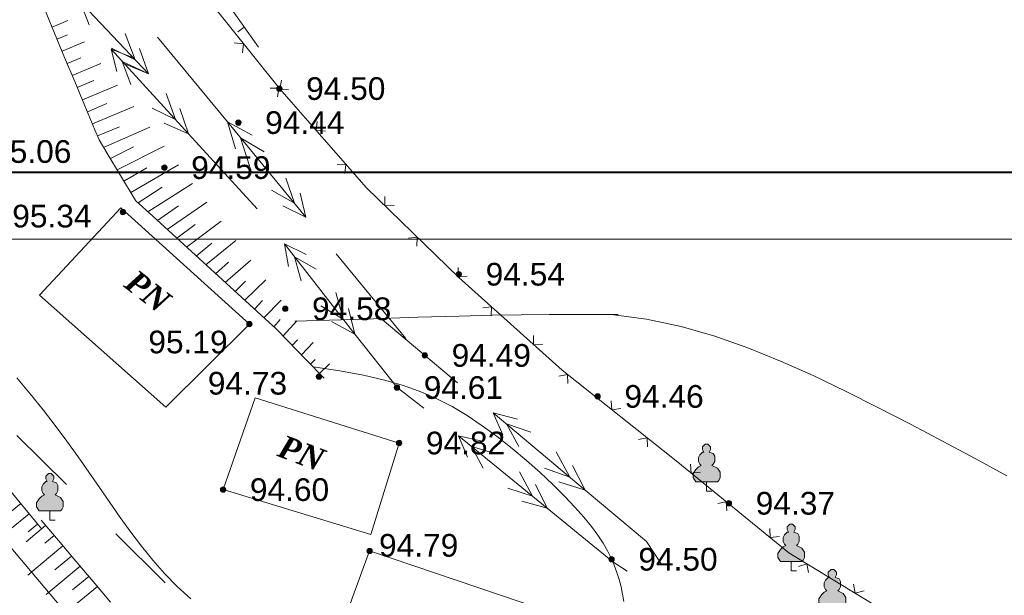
# Model space of a CAD drawing. Header units: millimetres. Extents: x 9396 to 25236, y 15106 to 31102.
# Tile 9 of 256: x 9713 to 9787, y 15797 to 15840. Entities that reach past the tile are written whole.
import ezdxf
from ezdxf.enums import TextEntityAlignment as Align

# ---------------------------------------------------------------- set-up
doc = ezdxf.new("R2010")
doc.units = ezdxf.units.MM
doc.linetypes.add('HIDDEN', pattern=[0.375, 0.25, -0.125])
for name, color, linetype, lineweight, true_color in [('1001010', 7, 'Continuous', 9, 0x000000), ('10010110', 7, 'Continuous', 20, 0xa25100), ('10010212', 7, 'Continuous', 9, 0x000000), ('21100200', 7, 'HIDDEN', 0, 0x800080), ('3000220', 7, 'Continuous', 9, 0x000000), ('3000260', 7, 'Continuous', 9, 0x000000), ('4000210', 7, 'Continuous', 9, 0x000000), ('5010123', 7, 'Continuous', 9, 0x008000), ('5010320', 7, 'Continuous', 20, 0x800000), ('6011300', 1, 'Continuous', 20, 0xff0000)]:
    doc.layers.add(name, color=color, linetype=linetype, lineweight=lineweight, true_color=true_color)
doc.layers.add('sapca', color=7, linetype='Continuous', lineweight=40)
doc.layers.add('strihovca', color=213, linetype='Continuous', lineweight=13)
doc.styles.add('9', font='timesbi.ttf', dxfattribs={"height": 0.001693})
doc.styles.add('F2', font='arial.ttf', dxfattribs={"height": 0.001693})

# ---------------------------------------------------------------- blocks, each defined once
blk = doc.blocks.new('SYMBOL4000210')
at = {"true_color": 0xffffff}
blk.add_hatch(color=7, dxfattribs=at).paths.add_polyline_path([(0.05, 1.75), (-0.05, 1.75), (-0.15, 1.65), (-0.15, 1.55), (-0.1, 1.45), (-0.15, 1.45), (-0.25, 1.35), (-0.3, 1.25), (-0.3, 1.1), (-0.25, 1), (-0.2, 0.95), (-0.3, 0.9), (-0.35, 0.85), (-0.4, 0.8), (-0.5, 0.65), (-0.5, 0.5), (-0.4, 0.35), (-0.3, 0.35), (-0.1, 0.35), (0, 0.35), (0.15, 0.35), (0.4, 0.35), (0.45, 0.4), (0.5, 0.5), (0.5, 0.7), (0.4, 0.85), (0.2, 0.95), (0.25, 1), (0.3, 1.1), (0.3, 1.3), (0.25, 1.4), (0.1, 1.45), (0.15, 1.55), (0.15, 1.65)])
at = {"color": 18, "linetype": 'Continuous', "lineweight": 0, "true_color": 0x000000, "flags": 128}
blk.add_lwpolyline([(0.05, 1.75), (-0.05, 1.75), (-0.15, 1.65), (-0.15, 1.55), (-0.1, 1.45), (-0.15, 1.45), (-0.25, 1.35), (-0.3, 1.25), (-0.3, 1.1), (-0.25, 1), (-0.2, 0.95), (-0.3, 0.9), (-0.35, 0.85), (-0.4, 0.8), (-0.5, 0.65), (-0.5, 0.5), (-0.4, 0.35), (-0.3, 0.35), (-0.1, 0.35), (0, 0.35), (0.15, 0.35), (0.4, 0.35), (0.45, 0.4), (0.5, 0.5), (0.5, 0.7), (0.4, 0.85), (0.2, 0.95), (0.25, 1), (0.3, 1.1), (0.3, 1.3), (0.25, 1.4), (0.1, 1.45), (0.15, 1.55), (0.15, 1.65), (0.05, 1.75)], close=True, dxfattribs=at)
blk.add_lwpolyline([(0, 0.35), (0, 0), (0.2, 0)], dxfattribs=at)
blk = doc.blocks.new('SYMBOL21100200')
at = {"true_color": 0x800080}
h = blk.add_hatch(color=216, dxfattribs=at)
edge = h.paths.add_edge_path()
edge.add_arc((0, 0), 0.1, 0, 360)
at = {"color": 216, "linetype": 'Continuous', "lineweight": 0, "true_color": 0x800080}
blk.add_circle((0, 0), 0.1, dxfattribs=at)

msp = doc.modelspace()

# ---------------------------------------------------------------- linework, layer by layer
at = {"layer": '1001010', "color": 253}
for p, q in [((9724.202, 15810.859, 6.516), (9730.438, 15817.057, 6.516)), ((9741.618, 15808.177, 6.516), (9730.877, 15811.56, 6.516)), ((9757.498, 15794.017, 13.032), (9739.418, 15800.117))]:
    msp.add_line(p, q, dxfattribs=at)
for points in [[(9730.438, 15817.057, 6.516), (9720.853, 15825.726, 6.516), (9714.774, 15819.207, 6.516), (9724.202, 15810.859, 6.516)], [(9730.877, 15811.56, 6.516), (9728.478, 15804.697, 6.516), (9739.518, 15801.351, 6.516), (9741.618, 15808.177, 6.516)], [(9739.418, 15800.117, 0), (9736.725, 15792.766, 0), (9754.762, 15786.783, 13.032), (9757.498, 15794.017, 13.032)]]:
    msp.add_polyline3d(points, dxfattribs=at)
at = {"layer": '10010110'}
for points in [[(9757.963, 15817.775, 59.552), (9755.128, 15817.774, 40.088), (9752.807, 15817.767, 26.669), (9750.717, 15817.748, 19.756), (9748.576, 15817.712, 19.811), (9746.099, 15817.651, 27.295), (9743.006, 15817.56, 42.669), (9739.013, 15817.434, 66.395), (9733.837, 15817.266, 98.935)], [(9757.453, 15817.775, 55.979), (9760.091, 15817.417, 52.978), (9762.662, 15816.866, 50.864), (9765.177, 15816.147, 49.553), (9767.65, 15815.282, 48.964), (9770.093, 15814.294, 49.012), (9772.517, 15813.206, 49.614), (9774.935, 15812.042, 50.687), (9777.359, 15810.824, 52.149), (9779.796, 15809.573, 53.923), (9782.228, 15808.3, 55.961), (9784.632, 15807.015, 58.221), (9786.983, 15805.725, 60.662)], [(9735.194, 15813.87, 16.021), (9737.19, 15813.568, 10.926), (9738.958, 15813.239, 7.656), (9740.533, 15812.874, 6.211), (9741.949, 15812.466, 6.592), (9743.24, 15812.005, 8.799), (9744.44, 15811.482, 12.831), (9745.583, 15810.89, 18.689), (9746.704, 15810.219, 26.374), (9747.829, 15809.466, 35.761), (9748.95, 15808.645, 46.24), (9750.051, 15807.775, 57.073), (9751.118, 15806.878, 67.526), (9752.136, 15805.971, 76.863), (9753.088, 15805.074, 84.348), (9753.959, 15804.208, 89.247), (9754.734, 15803.391, 90.823), (9755.403, 15802.638, 88.593), (9755.97, 15801.945, 83.09), (9756.448, 15801.302, 75.097), (9756.848, 15800.7, 65.398), (9757.179, 15800.131, 54.777), (9757.454, 15799.584, 44.017), (9757.683, 15799.05, 33.905), (9757.878, 15798.52, 25.222), (9758.046, 15797.986, 18.574), (9758.188, 15797.447, 13.849), (9758.303, 15796.9, 10.753), (9758.389, 15796.347, 8.996)], [(9726.069, 15796.547, 43.525), (9725.059, 15797.472, 31.287), (9724.114, 15798.437, 21.658), (9723.227, 15799.437, 14.625), (9722.386, 15800.47, 9.984), (9721.579, 15801.532, 7.53), (9720.795, 15802.619, 7.059), (9720.021, 15803.728, 8.367), (9719.247, 15804.855, 11.248), (9718.461, 15805.996, 15.5), (9717.652, 15807.148, 20.862), (9716.814, 15808.31, 26.864), (9715.944, 15809.482, 32.976), (9715.036, 15810.663, 38.674), (9714.087, 15811.852, 43.429), (9713.091, 15813.05, 46.714)]]:
    msp.add_polyline3d(points, dxfattribs=at)
at = {"layer": '10010212', "color": 253}
for p, q in [((9715.901, 15838.777, 6.107), (9715.151, 15840.587, 6.107)), ((9715.711, 15839.227, 6.107), (9716.891, 15839.717, 6.107)), ((9716.651, 15836.967, 6.107), (9715.901, 15838.777, 6.107)), ((9716.091, 15838.327, 6.107), (9716.871, 15838.657, 6.107)), ((9716.461, 15837.427, 6.107), (9718.121, 15838.117, 6.107)), ((9717.411, 15835.167, 6.107), (9716.651, 15836.967, 6.107)), ((9716.841, 15836.517, 6.107), (9717.851, 15836.937, 6.107)), ((9717.221, 15835.617, 6.107), (9719.351, 15836.507, 6.107)), ((9718.161, 15833.357, 6.107), (9717.411, 15835.167, 6.107)), ((9717.591, 15834.717, 6.107), (9718.831, 15835.227, 6.107)), ((9717.971, 15833.807, 6.107), (9720.591, 15834.897, 6.107)), ((9718.351, 15832.907, 6.107), (9719.811, 15833.517, 6.107)), ((9718.911, 15831.557, 6.107), (9718.161, 15833.357, 6.107)), ((9718.721, 15832.007, 6.107), (9721.821, 15833.297, 6.107)), ((9719.101, 15831.097, 6.107), (9720.741, 15831.787, 6.107)), ((9719.561, 15830.247, 6.107), (9723.001, 15831.747, 6.107)), ((9720.821, 15828.147, 6.107), (9719.811, 15829.827, 6.107)), ((9720.071, 15829.407, 6.107), (9721.791, 15830.277, 6.107)), ((9720.571, 15828.567, 6.107), (9724.081, 15830.337, 6.107)), ((9721.071, 15827.727, 6.107), (9722.781, 15828.707, 6.107)), ((9721.581, 15826.887, 6.107), (9725.151, 15828.937, 6.107)), ((9721.831, 15826.467, 6.107), (9720.821, 15828.147, 6.107)), ((9722.141, 15826.097, 6.107), (9723.921, 15827.267, 6.107)), ((9722.861, 15825.437, 6.107), (9726.201, 15827.557, 6.107)), ((9724.311, 15824.117, 6.107), (9727.261, 15826.157, 6.107)), ((9723.581, 15824.777, 6.107), (9725.151, 15825.887, 6.107)), ((9724.671, 15823.787, 6.107), (9723.221, 15825.107, 6.107)), ((9725.751, 15822.797, 6.107), (9728.331, 15824.747, 6.107)), ((9725.031, 15823.457, 6.107), (9726.391, 15824.497, 6.107)), ((9726.111, 15822.467, 6.107), (9724.671, 15823.787, 6.107)), ((9727.201, 15821.477, 6.107), (9729.431, 15823.307, 6.107)), ((9727.561, 15821.147, 6.107), (9726.111, 15822.467, 6.107)), ((9726.471, 15822.137, 6.107), (9727.631, 15823.097, 6.107)), ((9728.641, 15820.157, 6.107), (9730.541, 15821.837, 6.107)), ((9729.001, 15819.827, 6.107), (9727.561, 15821.147, 6.107)), ((9727.921, 15820.817, 6.107), (9728.891, 15821.687, 6.107)), ((9729.371, 15819.497, 6.107), (9730.161, 15820.267, 6.107)), ((9730.091, 15818.837, 6.107), (9731.661, 15820.357, 6.107)), ((9730.451, 15818.507, 6.107), (9729.001, 15819.827, 6.107)), ((9730.811, 15818.177, 6.107), (9731.431, 15818.827, 6.107)), ((9731.531, 15817.517, 6.107), (9732.811, 15818.847, 6.107)), ((9731.901, 15817.187, 6.107), (9730.451, 15818.507, 6.107)), ((9732.261, 15816.857, 6.107), (9732.741, 15817.397, 6.107)), ((9732.951, 15816.167, 6.107), (9733.991, 15817.287, 6.107)), ((9733.631, 15815.467, 6.107), (9734.041, 15815.887, 6.107)), ((9734.661, 15814.417, 6.107), (9733.291, 15815.817, 6.107)), ((9734.321, 15814.767, 6.107), (9735.211, 15815.687, 6.107)), ((9736.021, 15813.017, 6.107), (9734.661, 15814.417, 6.107)), ((9735.001, 15814.067, 6.107), (9735.351, 15814.407, 6.107)), ((9735.681, 15813.367, 6.107), (9736.421, 15814.087, 6.107)), ((9712.421, 15804.827), (9713.681, 15803.277)), ((9713.371, 15803.667), (9712.671, 15803.097)), ((9714.001, 15802.897), (9712.531, 15801.687)), ((9714.001, 15802.897), (9712.531, 15801.687)), ((9713.681, 15803.277), (9714.951, 15801.737)), ((9715.221, 15802.027, 10.313), (9713.771, 15800.797, 10.313)), ((9714.631, 15802.127), (9713.931, 15801.557)), ((9714.901, 15802.407, 10.313), (9716.191, 15800.887, 10.313)), ((9715.871, 15801.267, 10.313), (9715.181, 15800.687, 10.313)), ((9716.521, 15800.507, 10.313), (9713.901, 15798.307, 10.313)), ((9716.191, 15800.887, 10.313), (9717.491, 15799.357, 10.313)), ((9717.171, 15799.737, 10.313), (9715.921, 15798.697, 10.313)), ((9717.811, 15798.977, 10.313), (9715.261, 15796.867, 10.313)), ((9717.491, 15799.357, 10.313), (9718.791, 15797.837, 10.313)), ((9718.461, 15798.217, 10.313), (9717.241, 15797.207, 10.313)), ((9718.791, 15797.837, 10.313), (9720.081, 15796.307, 10.313)), ((9719.111, 15797.457, 10.313), (9716.621, 15795.417, 10.313))]:
    msp.add_line(p, q, dxfattribs=at)
for points in [[(9719.811, 15829.827, 6.107), (9719.221, 15830.817, 6.107), (9718.911, 15831.557, 6.107)], [(9723.221, 15825.107, 6.107), (9721.961, 15826.257, 6.107), (9721.831, 15826.467, 6.107)], [(9733.291, 15815.817, 6.107), (9732.441, 15816.697, 6.107), (9731.901, 15817.187, 6.107)]]:
    msp.add_polyline3d(points, dxfattribs=at)
at = {"layer": '3000220', "color": 253}
for p, q in [((9731.131, 15837.737), (9729.001, 15840.717)), ((9730.061, 15839.227), (9729.571, 15838.877))]:
    msp.add_line(p, q, dxfattribs=at)
at = {"layer": '3000260', "color": 253}
for points in [[(9705.001, 15867.743, 21.078), (9722.258, 15848.357, 21.078), (9723.218, 15846.497, 21.078), (9732.678, 15834.637, 21.078)], [(9729.311, 15838.057, 21.078), (9730.011, 15837.977, 21.078), (9729.921, 15837.297, 21.078)], [(9732.831, 15835.257, 21.078), (9732.711, 15834.587, 21.078), (9733.371, 15834.567, 21.078)], [(9732.551, 15834.027, 3.258), (9732.641, 15834.677, 3.258), (9731.991, 15834.667, 3.258)], [(9788.218, 15788.377, 3.258), (9779.738, 15794.477, 3.258), (9770.718, 15799.977, 3.258), (9762.418, 15806.737, 3.258), (9753.778, 15813.617, 3.258), (9746.08, 15820.527, 3.258), (9739.178, 15827.217, 3.258), (9732.678, 15834.637, 3.258)], [(9736.121, 15831.467, 3.258), (9735.421, 15831.497, 3.258), (9735.491, 15832.177, 3.258)], [(9737.561, 15828.307, 3.258), (9737.651, 15828.967, 3.258), (9737.001, 15828.947, 3.258)], [(9741.241, 15825.917, 3.258), (9740.551, 15825.887, 3.258), (9740.561, 15826.577, 3.258)], [(9742.931, 15822.877, 3.258), (9742.971, 15823.547, 3.258), (9742.321, 15823.477, 3.258)], [(9746.701, 15820.627, 3.258), (9746.001, 15820.597, 3.258), (9746.021, 15821.287, 3.258)], [(9748.501, 15817.677, 3.258), (9748.511, 15818.347, 3.258), (9747.861, 15818.257, 3.258)], [(9752.351, 15815.567, 3.258), (9751.661, 15815.517, 3.258), (9751.641, 15816.207, 3.258)], [(9754.221, 15812.627, 3.258), (9754.191, 15813.297, 3.258), (9753.551, 15813.157, 3.258)], [(9758.181, 15810.747, 3.258), (9757.491, 15810.657, 3.258), (9757.441, 15811.337, 3.258)], [(9760.161, 15807.897, 3.258), (9760.131, 15808.557, 3.258), (9759.491, 15808.427, 3.258)], [(9764.121, 15805.997, 3.258), (9763.431, 15805.917, 3.258), (9763.381, 15806.597, 3.258)], [(9766.071, 15803.117, 3.258), (9766.041, 15803.787, 3.258), (9765.401, 15803.657, 3.258)], [(9770.011, 15801.197, 3.258), (9769.321, 15801.117, 3.258), (9769.281, 15801.797, 3.258)], [(9772.171, 15798.507, 3.258), (9772.061, 15799.157, 3.258), (9771.441, 15798.947, 3.258)], [(9776.341, 15797.137, 3.258), (9775.671, 15796.957, 3.258), (9775.531, 15797.627, 3.258)]]:
    msp.add_polyline3d(points, dxfattribs=at)
at = {"layer": '5010123'}
msp.add_polyline3d([(9686.878, 15833.357, 0), (9693.155, 15825.05, 0), (9698.85, 15817.557, 0), (9704.394, 15810.43, 0), (9710.219, 15803.221, 0), (9716.757, 15795.48, 0), (9724.438, 15786.76, 0), (9733.695, 15776.61, 0), (9744.959, 15764.582, 0)], dxfattribs=at)
at = {"layer": '5010320', "lineweight": 30}
for p, q in [((9713.091, 15808.737, 1.769), (9714.941, 15806.907, 1.769)), ((9714.941, 15806.907, 1.769), (9716.781, 15805.077, 1.769)), ((9724.161, 15797.737, 1.769), (9720.471, 15801.407, 1.769))]:
    msp.add_line(p, q, dxfattribs=at)
at = {"layer": '6011300'}
for p, q in [((9722.921, 15835.727, 18.736), (9716.921, 15842.077, 18.736)), ((9723.591, 15838.467), (9728.801, 15832.157)), ((9725.891, 15831.267, 3.331), (9720.121, 15837.577, 3.331)), ((9722.921, 15835.727, 18.736), (9722.231, 15837.617, 18.736)), ((9722.921, 15835.727, 18.736), (9721.071, 15836.517, 18.736)), ((9725.891, 15831.267, 3.331), (9725.261, 15833.137, 3.331)), ((9725.891, 15831.267, 3.331), (9724.081, 15832.057, 3.331)), ((9728.801, 15832.157), (9734.651, 15825.047)), ((9728.801, 15832.157), (9730.651, 15831.157)), ((9728.801, 15832.157), (9729.411, 15830.147)), ((9731.011, 15825.667, 3.331), (9725.891, 15831.267, 3.331)), ((9738.321, 15816.307, 3.331), (9733.051, 15823.037, 3.331)), ((9736.921, 15822.287), (9742.131, 15815.967)), ((9738.321, 15816.307, 3.331), (9737.841, 15818.227, 3.331)), ((9745.981, 15812.667), (9739.881, 15817.787)), ((9738.321, 15816.307, 3.331), (9736.581, 15817.237, 3.331)), ((9755.501, 15804.667), (9748.641, 15810.427)), ((9752.681, 15803.307, 3.331), (9746.061, 15808.707, 3.331)), ((9755.501, 15804.667), (9754.571, 15806.497)), ((9752.681, 15803.307, 3.331), (9751.791, 15805.067, 3.331)), ((9755.501, 15804.667), (9753.541, 15805.267)), ((9752.681, 15803.307, 3.331), (9750.781, 15803.827, 3.331))]:
    msp.add_line(p, q, dxfattribs=at)
for points in [[(9718.481, 15839.407, 18.736), (9717.791, 15841.157, 18.736), (9719.491, 15840.367, 18.736)], [(9721.921, 15836.787, 18.736), (9720.141, 15837.647, 18.736), (9721.921, 15836.787, 18.736), (9721.171, 15838.747, 18.736)], [(9720.551, 15835.917, 3.331), (9720.121, 15837.577, 3.331), (9721.801, 15836.927, 3.331)], [(9721.591, 15834.937, 3.331), (9720.951, 15836.667, 3.331), (9722.621, 15835.877, 3.331)], [(9724.921, 15832.317, 3.331), (9723.191, 15833.177, 3.331), (9724.921, 15832.317, 3.331), (9724.231, 15834.267, 3.331)], [(9729.771, 15830.967, 0), (9731.551, 15829.917, 0), (9729.771, 15830.967, 0), (9730.461, 15828.877, 0)], [(9733.171, 15827.937, 0), (9733.801, 15826.077, 0), (9732.091, 15827.047, 0)], [(9734.231, 15826.817, 0), (9734.651, 15825.047, 0), (9732.931, 15825.887, 0)], [(9733.361, 15821.347, 3.331), (9733.051, 15823.037, 3.331), (9734.671, 15822.257, 3.331)], [(9734.311, 15820.287, 3.331), (9733.811, 15822.067, 3.331), (9735.421, 15821.147, 3.331)], [(9737.451, 15817.427, 3.331), (9735.781, 15818.417, 3.331), (9737.451, 15817.427, 3.331), (9736.901, 15819.417, 3.331)], [(9743.461, 15810.787, 3.331), (9741.461, 15812.317, 3.331), (9738.321, 15816.307, 3.331)], [(9749.351, 15808.787, 0), (9748.641, 15810.427, 0), (9750.451, 15809.947, 0)], [(9750.561, 15807.907, 0), (9749.641, 15809.597, 0), (9751.461, 15808.977, 0)], [(9746.731, 15807.127, 3.331), (9746.061, 15808.707, 3.331), (9747.811, 15808.307, 3.331)], [(9747.901, 15806.307, 3.331), (9747.011, 15807.927, 3.331), (9748.781, 15807.387, 3.331)], [(9754.361, 15805.627, 0), (9752.461, 15806.307, 0), (9754.361, 15805.627, 0), (9753.351, 15807.517, 0)], [(9751.581, 15804.207, 3.331), (9749.741, 15804.807, 3.331), (9751.581, 15804.207, 3.331), (9750.611, 15806.027, 3.331)], [(9761.191, 15799.167, 0), (9760.081, 15800.827, 0), (9755.501, 15804.667, 0)], [(9758.641, 15798.597, 3.331), (9757.581, 15799.307, 3.331), (9752.681, 15803.307, 3.331)]]:
    msp.add_polyline3d(points, dxfattribs=at)
at = {"layer": 'sapca', "elevation": 147.653}
msp.add_lwpolyline([(9526.513, 15828.397), (9921.513, 15828.397), (9921.513, 16115.397), (9526.513, 16115.397)], close=True, dxfattribs=at)
at = {"layer": 'strihovca', "ltscale": 0.5, "elevation": 147.653}
msp.add_lwpolyline([(9506.513, 15823.397), (9926.513, 15823.397), (9926.513, 16120.397), (9506.513, 16120.397)], close=True, dxfattribs=at)

# ---------------------------------------------------------------- block references
at = {"layer": '21100200', "xscale": 2, "yscale": 2, "zscale": 2}
for p in [(9732.678, 15834.637, 189), (9729.618, 15832.097, 188.88), (9724.098, 15828.737, 189.18), (9720.998, 15825.417, 190.68), (9746.078, 15820.777, 189.08), (9733.118, 15818.197, 189.16), (9730.438, 15817.057, 190.38), (9743.538, 15814.717, 188.98), (9735.638, 15813.137, 189.46), (9741.458, 15812.317, 189.22), (9756.438, 15811.657, 188.92), (9741.618, 15808.177, 189.64), (9728.478, 15804.697, 189.2), (9766.238, 15803.677, 188.74), (9739.418, 15800.117, 189.58), (9757.478, 15799.497, 189)]:
    msp.add_blockref('SYMBOL21100200', p, dxfattribs=at)
at = {"layer": '4000210', "color": 253, "xscale": 2, "yscale": 2, "zscale": 2}
for p in [(9764.574, 15804.59, 22.504), (9715.543, 15802.408), (9770.881, 15798.624, 22.504), (9773.958, 15795.237, 163.527)]:
    msp.add_blockref('SYMBOL4000210', p, dxfattribs=at)

# ---------------------------------------------------------------- texts
at = {"layer": '1001010', "color": 253, "style": '9'}
for rotation, p in [(322.2, (9721.506, 15820.553, 6.516)), (339.2, (9732.727, 15808.029, 6.516))]:
    msp.add_text('PN', height=1.693, rotation=rotation, dxfattribs=at).set_placement(p, align=Align.MIDDLE_LEFT)
at = {"layer": '21100200', "color": 253, "style": 'F2'}
for s, p in [('94.50', (9734.678, 15834.637, 189)), ('94.44', (9731.618, 15832.097, 188.88)), ('95.06', (9711.238, 15829.937, 190.12)), ('94.59', (9726.098, 15828.737, 189.18)), ('95.34', (9712.738, 15825.117, 190.68)), ('94.54', (9748.078, 15820.777, 189.08)), ('94.58', (9735.118, 15818.197, 189.16)), ('95.19', (9722.898, 15815.717, 190.38)), ('94.49', (9745.538, 15814.717, 188.98)), ('94.73', (9727.338, 15812.637, 189.46)), ('94.61', (9743.458, 15812.317, 189.22)), ('94.46', (9758.438, 15811.657, 188.92)), ('94.82', (9743.618, 15808.177, 189.64)), ('94.60', (9730.478, 15804.697, 189.2)), ('94.37', (9768.238, 15803.677, 188.74)), ('94.79', (9740.118, 15800.537, 189.58)), ('94.50', (9759.478, 15799.497, 189))]:
    msp.add_text(s, height=1.693, dxfattribs=at).set_placement(p, align=Align.MIDDLE_LEFT)

doc.saveas('drawing.dxf')
